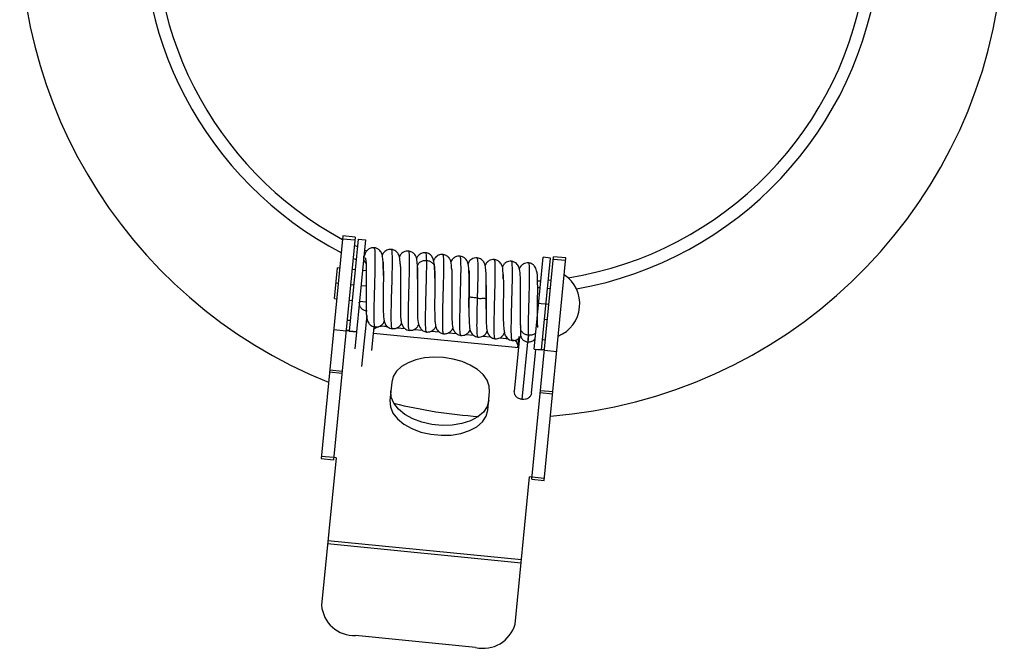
# Paper-space layout '_Posterior' of a CAD drawing. Header units: millimetres. Extents: x -41 to 39, y -55 to 63.
# Tile 1 of 2: x -41 to 39, y -55 to -4. Entities that reach past the tile are written whole.
import ezdxf

# ---------------------------------------------------------------- set-up
doc = ezdxf.new("R2010")
doc.units = ezdxf.units.MM

psp = doc.layouts.new('_Posterior')

# ---------------------------------------------------------------- linework, layer by layer
at = {"color": 7, "linetype": 'Continuous', "lineweight": 25}
for p, q in [((-14.436, -21.618), (-16.215, -39.696)), ((-13.441, -21.716), (-15.22, -39.794)), ((-14.458, -21.837), (-13.462, -21.935)), ((-13.441, -21.716), (-14.436, -21.618)), ((-13.205, -21.873), (-13.939, -29.337)), ((-13.268, -22.511), (-13.508, -22.395)), ((-12.608, -21.931), (-13.342, -29.395)), ((-13.205, -21.873), (-12.608, -21.931)), ((-12.51, -22.862), (-12.691, -22.781)), ((-13.372, -23.568), (-13.612, -23.455)), ((0.903, -41.38), (2.681, -23.302)), ((1.088, -30.815), (1.822, -23.351)), ((1.685, -30.874), (2.42, -23.41)), ((2.42, -23.41), (1.822, -23.351)), ((1.898, -41.478), (3.677, -23.4)), ((3.655, -23.619), (2.66, -23.521)), ((3.677, -23.4), (2.681, -23.302)), ((-15.138, -26.707), (-14.893, -24.219)), ((-14.694, -24.238), (-14.893, -24.219)), ((-13.45, -24.361), (-13.699, -24.336)), ((-12.552, -24.449), (-12.853, -24.419)), ((-2.811, -24.611), (-2.816, -24.613)), ((-14.816, -25.482), (-15.015, -25.463)), ((-13.572, -25.605), (-13.821, -25.58)), ((-5.585, -25.134), (-5.585, -25.134)), ((-2.799, -25.409), (-2.799, -25.409)), ((1.633, -25.28), (1.377, -25.299)), ((2.495, -25.197), (2.241, -25.224)), ((-12.556, -25.705), (-12.975, -25.663)), ((-11.163, -25.842), (-11.164, -25.842)), ((-9.77, -25.979), (-9.77, -25.979)), ((-8.376, -26.116), (-8.377, -26.116)), ((-5.59, -26.39), (-5.59, -26.39)), ((1.578, -25.839), (1.382, -25.82)), ((2.424, -25.922), (2.175, -25.898)), ((-15.138, -26.707), (-14.939, -26.726)), ((-13.943, -26.824), (-13.695, -26.849)), ((-13.098, -26.907), (-12.563, -26.96)), ((-2.803, -26.664), (-2.804, -26.664)), ((-1.41, -26.801), (-1.411, -26.801)), ((-0.017, -26.938), (-0.017, -26.938)), ((1.376, -27.075), (2.301, -27.166)), ((-4.203, -27.783), (-4.2, -27.783)), ((-13.905, -28.479), (-14.106, -28.473)), ((-13.856, -28.484), (-13.905, -28.479)), ((-12.512, -28.078), (-12.919, -32.217)), ((-5.574, -28.539), (-5.571, -28.533)), ((1.93, -28.386), (2.179, -28.41)), ((-15.183, -29.214), (-14.188, -29.312)), ((-13.345, -29.398), (-14.189, -29.315)), ((-13.935, -29.295), (-14.184, -29.271)), ((-13.939, -29.337), (-13.342, -29.395)), ((-13.344, -29.395), (-13.48, -30.778)), ((-12.087, -30.915), (-11.899, -28.996)), ((-0.167, -30.695), (-11.952, -29.535)), ((-10.94, -28.978), (-10.93, -28.872)), ((-10.94, -28.978), (-10.809, -28.991)), ((-10.044, -29.066), (-9.415, -29.128)), ((-8.652, -29.203), (-7.985, -29.269)), ((-7.259, -29.34), (-6.616, -29.403)), ((-5.865, -29.477), (-5.235, -29.539)), ((-0.014, -28.848), (-0.002, -29.097)), ((-4.459, -29.616), (-3.843, -29.676)), ((-3.064, -29.753), (-2.443, -29.814)), ((-1.67, -29.89), (-1.187, -29.938)), ((-1.176, -29.824), (-1.187, -29.938)), ((-1.187, -29.938), (-1.02, -29.96)), ((-0.083, -29.847), (-0.517, -34.25)), ((-0.183, -29.948), (-0.251, -30.642)), ((-0.083, -29.839), (-0.172, -29.831)), ((0.123, -34.895), (0.582, -30.232)), ((0.635, -29.698), (0.582, -30.232)), ((0.594, -30.233), (0.598, -30.188)), ((0.636, -29.685), (0.635, -29.698)), ((1.819, -30.026), (1.769, -30.022)), ((1.819, -30.026), (2.016, -30.059)), ((-0.162, -30.651), (-0.251, -30.642)), ((0.876, -34.387), (1.227, -30.829)), ((1.088, -30.815), (1.685, -30.874)), ((1.934, -30.901), (1.226, -30.832)), ((1.938, -30.857), (1.689, -30.833)), ((1.934, -30.898), (2.929, -30.996)), ((-15.522, -32.653), (-14.527, -32.751)), ((-15.507, -32.502), (-14.512, -32.6)), ((-10.48, -33.496), (-10.627, -34.993)), ((-2.666, -35.777), (-2.519, -34.279)), ((1.596, -34.337), (2.591, -34.435)), ((2.606, -34.284), (1.61, -34.186)), ((-16.215, -39.696), (-15.22, -39.794)), ((-16.195, -39.495), (-15.2, -39.593)), ((-15.003, -39.636), (-16.18, -51.603)), ((-15.003, -39.636), (-15.202, -39.616)), ((-0.456, -53.15), (0.721, -41.183)), ((0.92, -41.202), (0.721, -41.183)), ((0.903, -41.38), (1.898, -41.478)), ((0.922, -41.18), (1.918, -41.277)), ((0.057, -47.927), (-15.667, -46.38)), ((0.032, -48.183), (-15.692, -46.635)), ((-3.657, -55.04), (-13.41, -54.08))]:
    psp.add_line(p, q, dxfattribs=at)
at = {"color": 7, "linetype": 'Continuous', "lineweight": 25, "flags": 128}
for points in [[(-1.418, -24.748), (-1.425, -24.75), (-1.425, -24.799), (-1.415, -25.018), (-1.407, -25.356), (-1.404, -25.807), (-1.406, -26.366), (-1.412, -27.012), (-1.417, -27.695), (-1.416, -28.302), (-1.404, -28.803), (-1.378, -29.198), (-1.282, -29.656), (-1.255, -29.707), (-1.242, -29.727), (-1.233, -29.741), (-1.218, -29.765), (-1.163, -29.841), (-1.063, -29.944), (-0.899, -30.046), (-0.665, -30.108), (-0.665, -30.108)], [(-6.264, -31.492), (-7.045, -31.462), (-7.805, -31.524), (-8.515, -31.678), (-9.147, -31.917), (-9.678, -32.231), (-10.087, -32.609), (-10.358, -33.036), (-10.48, -33.496)], [(-2.519, -34.279), (-2.549, -33.804), (-2.731, -33.333), (-3.058, -32.882), (-3.518, -32.471), (-4.092, -32.113), (-4.758, -31.824), (-5.492, -31.614), (-6.264, -31.492)], [(-2.588, -34.982), (-2.724, -35.471), (-3.028, -35.922), (-3.486, -36.315), (-4.08, -36.633), (-4.782, -36.861), (-5.562, -36.99), (-6.387, -37.014), (-7.219, -36.932), (-8.023, -36.748), (-8.763, -36.469), (-9.407, -36.108), (-9.927, -35.681), (-10.301, -35.207), (-10.511, -34.705), (-10.549, -34.199)], [(-10.627, -34.993), (-10.589, -35.5), (-10.379, -36.002), (-10.006, -36.476), (-9.485, -36.903), (-8.841, -37.264), (-8.101, -37.542), (-7.297, -37.727), (-6.465, -37.809), (-5.641, -37.784), (-4.86, -37.656), (-4.158, -37.427), (-3.565, -37.11), (-3.106, -36.717), (-2.802, -36.266), (-2.666, -35.777)]]:
    psp.add_lwpolyline(points, dxfattribs=at)
at = {"color": 7, "linetype": 'Continuous', "lineweight": 25}
for centre, radius, start, end in [((-0.704, 3.626), 40, 97.53064, 248.12946), ((-0.704, 3.626), 40, 274.4681, 71.23078), ((-0.704, 3.626), 30, 103.4138, 242.47172), ((-0.704, 3.626), 29, 102.66868, 241.67488), ((-0.704, 3.626), 30, 280.04217, 66.72279), ((-0.704, 3.626), 29, 279.0348, 66.09274), ((1.969, -27.134), 2.833, 292.44046, 56.2924), ((-11.182, -30.259), 1.304, 79.29229, 124.31587), ((-0.692, -30.543), 0.465, 9.80859, 75.15434), ((-0.704, 3.626), 40, 256.11737, 266.08324), ((-13.495, -51.388), 2.694, 184.5799, 271.82149), ((-3.048, -52.416), 2.694, 256.93992, 344.18151)]:
    psp.add_arc(centre, radius, start, end, dxfattribs=at)
for points, knots in [([(-12.638, -23.114), (-12.648, -23.102), (-12.671, -23.073), (-12.708, -23.186), (-12.729, -23.249)], [0, 0, 0, 0, 0.444086, 1, 1, 1, 1]), ([(-11.885, -22.575), (-11.984, -22.576), (-12.133, -22.579), (-12.313, -22.657), (-12.469, -22.766), (-12.621, -22.952), (-12.664, -23.126), (-12.685, -23.214)], [0, 0, 0, 0, 0.25257, 0.376412, 0.500074, 0.748682, 1, 1, 1, 1]), ([(-11.194, -23.58), (-11.206, -23.419), (-11.23, -23.117), (-11.416, -22.802), (-11.62, -22.649), (-11.788, -22.588), (-11.872, -22.577), (-11.91, -22.573)], [0, 0, 0, 0, 0.326532, 0.611243, 0.837275, 0.926378, 1, 1, 1, 1]), ([(-11.822, -28.983), (-11.828, -28.991), (-11.861, -29.033), (-11.89, -28.803), (-11.911, -28.31), (-11.905, -27.549), (-11.884, -26.633), (-11.855, -25.633), (-11.828, -24.65), (-11.811, -23.774), (-11.813, -23.091), (-11.838, -22.651), (-11.879, -22.603), (-11.899, -22.58)], [0, 0, 0, 0, 0.023319, 0.121414, 0.219455, 0.317538, 0.415593, 0.513662, 0.611731, 0.709787, 0.807869, 0.905914, 1, 1, 1, 1]), ([(-10.488, -22.713), (-10.563, -22.71), (-10.696, -22.704), (-10.889, -22.772), (-11.053, -22.882), (-11.159, -23.002), (-11.241, -23.124), (-11.274, -23.227), (-11.292, -23.284)], [0, 0, 0, 0, 0.163499, 0.291299, 0.445328, 0.588274, 0.774404, 1, 1, 1, 1]), ([(-9.787, -23.875), (-9.801, -23.67), (-9.818, -23.421), (-9.875, -23.219), (-9.95, -23.044), (-10.1, -22.868), (-10.304, -22.746), (-10.442, -22.722), (-10.515, -22.71)], [0, 0, 0, 0, 0.436883, 0.528456, 0.632642, 0.787278, 0.886406, 1, 1, 1, 1]), ([(-10.429, -29.11), (-10.441, -29.114), (-10.478, -29.128), (-10.506, -28.824), (-10.518, -28.239), (-10.507, -27.427), (-10.483, -26.474), (-10.453, -25.47), (-10.428, -24.511), (-10.416, -23.68), (-10.426, -23.077), (-10.453, -22.742), (-10.491, -22.746), (-10.505, -22.748)], [0, 0, 0, 0, 0.051509, 0.150179, 0.24882, 0.347503, 0.446131, 0.544825, 0.643441, 0.742144, 0.84075, 0.93946, 1, 1, 1, 1]), ([(-9.096, -22.85), (-9.17, -22.85), (-9.303, -22.85), (-9.493, -22.909), (-9.657, -23.016), (-9.762, -23.135), (-9.825, -23.22), (-9.847, -23.283), (-9.854, -23.302)], [0, 0, 0, 0, 0.191852, 0.341447, 0.522973, 0.690831, 0.910025, 1, 1, 1, 1]), ([(-8.371, -25.125), (-8.371, -24.923), (-8.371, -24.515), (-8.384, -24.049), (-8.408, -23.716), (-8.442, -23.498), (-8.478, -23.358), (-8.557, -23.194), (-8.668, -23.047), (-8.856, -22.901), (-9.028, -22.867), (-9.122, -22.848)], [0, 0, 0, 0, 0.182877, 0.370163, 0.523004, 0.640588, 0.725749, 0.774404, 0.835626, 0.910727, 1, 1, 1, 1]), ([(-9.037, -29.261), (-9.055, -29.248), (-9.094, -29.219), (-9.119, -28.811), (-9.123, -28.154), (-9.108, -27.289), (-9.081, -26.312), (-9.052, -25.311), (-9.029, -24.383), (-9.023, -23.607), (-9.04, -23.086), (-9.07, -22.836), (-9.104, -22.873), (-9.113, -22.882)], [0, 0, 0, 0, 0.080247, 0.17877, 0.277388, 0.375903, 0.474526, 0.573036, 0.671662, 0.770171, 0.868796, 0.967308, 1, 1, 1, 1]), ([(-7.701, -22.989), (-7.776, -22.984), (-7.908, -22.976), (-8.093, -23.043), (-8.229, -23.131), (-8.362, -23.257), (-8.422, -23.335), (-8.453, -23.419), (-8.461, -23.442)], [0, 0, 0, 0, 0.1918137, 0.3417182, 0.5125408, 0.5826105, 0.8879412, 1, 1, 1, 1]), ([(-6.993, -24.167), (-7.016, -23.867), (-7.048, -23.451), (-7.336, -23.124), (-7.547, -23.014), (-7.67, -22.995), (-7.729, -22.985)], [0, 0, 0, 0, 0.587991, 0.81401, 0.911064, 1, 1, 1, 1]), ([(-7.636, -23.601), (-7.642, -23.426), (-7.654, -23.077), (-7.694, -23.017), (-7.714, -22.987)], [0, 0, 0, 0, 0.499769, 1, 1, 1, 1]), ([(-6.309, -23.125), (-6.405, -23.125), (-6.58, -23.126), (-6.837, -23.253), (-7.047, -23.486), (-7.084, -23.609), (-7.104, -23.672)], [0, 0, 0, 0, 0.228378, 0.420433, 0.700109, 1, 1, 1, 1]), ([(-5.612, -24.271), (-5.617, -24.157), (-5.631, -23.875), (-5.651, -23.719), (-5.771, -23.467), (-5.883, -23.321), (-6.07, -23.175), (-6.242, -23.141), (-6.336, -23.122)], [0, 0, 0, 0, 0.219405, 0.545846, 0.626476, 0.727868, 0.852217, 1, 1, 1, 1]), ([(-6.249, -29.522), (-6.26, -29.529), (-6.295, -29.556), (-6.323, -29.275), (-6.338, -28.725), (-6.329, -27.927), (-6.306, -26.987), (-6.276, -25.983), (-6.25, -25.014), (-6.236, -24.168), (-6.244, -23.537), (-6.27, -23.168), (-6.309, -23.157), (-6.326, -23.153)], [0, 0, 0, 0, 0.0411163, 0.1396167, 0.2381832, 0.3366719, 0.4352475, 0.5337269, 0.632309, 0.7307822, 0.8293681, 0.9278386, 1, 1, 1, 1]), ([(-12.568, -23.837), (-12.582, -23.823), (-12.631, -23.776), (-12.691, -23.672), (-12.742, -23.531), (-12.759, -23.385), (-12.74, -23.292), (-12.732, -23.249)], [0, 0, 0, 0, 0.088524, 0.31312, 0.549458, 0.792138, 1, 1, 1, 1]), ([(-12.626, -23.367), (-12.615, -23.401), (-12.593, -23.468), (-12.565, -23.751), (-12.55, -24.262), (-12.55, -25.014), (-12.557, -25.767), (-12.563, -26.438), (-12.565, -27.114), (-12.551, -27.848), (-12.528, -28.251), (-12.438, -28.544), (-12.339, -28.732), (-12.182, -28.887), (-11.994, -28.992), (-11.874, -29.005), (-11.811, -29.012)], [0, 0, 0, 0, 0.062586, 0.122844, 0.235943, 0.339423, 0.433026, 0.51621, 0.588666, 0.701418, 0.851411, 0.877235, 0.908846, 0.949745, 0.973866, 1, 1, 1, 1]), ([(-11.158, -24.834), (-11.157, -24.69), (-11.156, -24.237), (-11.169, -23.764), (-11.196, -23.408), (-11.22, -23.312), (-11.232, -23.262)], [0, 0, 0, 0, 0.180032, 0.567111, 0.777839, 1, 1, 1, 1]), ([(-11.177, -23.738), (-11.179, -23.738), (-11.187, -23.739), (-11.169, -23.923), (-11.158, -24.363), (-11.155, -25.044), (-11.163, -25.824), (-11.17, -26.588), (-11.171, -27.266), (-11.161, -27.858), (-11.135, -28.293), (-11.088, -28.561), (-11.018, -28.74), (-10.952, -28.85), (-10.869, -28.945), (-10.773, -29.026), (-10.621, -29.111), (-10.492, -29.135), (-10.419, -29.149)], [0, 0, 0, 0, 0.022907, 0.093547, 0.185382, 0.291157, 0.393505, 0.491832, 0.585661, 0.674021, 0.781254, 0.855779, 0.890417, 0.917028, 0.928812, 0.945897, 0.969543, 1, 1, 1, 1]), ([(-9.784, -23.873), (-9.786, -23.873), (-9.794, -23.871), (-9.776, -24.047), (-9.765, -24.468), (-9.762, -25.141), (-9.769, -25.92), (-9.776, -26.692), (-9.778, -27.382), (-9.768, -27.986), (-9.742, -28.428), (-9.695, -28.699), (-9.625, -28.878), (-9.558, -28.987), (-9.476, -29.082), (-9.38, -29.162), (-9.228, -29.246), (-9.099, -29.271), (-9.026, -29.286)], [0, 0, 0, 0, 0.019671, 0.088425, 0.17942, 0.285174, 0.38802, 0.487178, 0.582412, 0.672391, 0.78152, 0.856591, 0.891109, 0.917543, 0.929241, 0.946239, 0.969788, 1, 1, 1, 1]), ([(-8.371, -24.218), (-8.379, -24.178), (-8.404, -24.064), (-8.327, -23.879), (-8.186, -23.735), (-8.035, -23.655), (-7.865, -23.603), (-7.728, -23.602), (-7.636, -23.601)], [0, 0, 0, 0, 0.119642, 0.339799, 0.560179, 0.669991, 0.779665, 1, 1, 1, 1]), ([(-7.645, -29.406), (-7.648, -29.41), (-7.678, -29.454), (-7.707, -29.252), (-7.73, -28.783), (-7.727, -28.048), (-7.707, -27.141), (-7.678, -26.146), (-7.651, -25.161), (-7.631, -24.255), (-7.634, -23.819), (-7.636, -23.601)], [0, 0, 0, 0, 0.0141, 0.137332, 0.260583, 0.383833, 0.507067, 0.630335, 0.753554, 0.876834, 1, 1, 1, 1]), ([(-7.636, -23.601), (-7.545, -23.619), (-7.365, -23.654), (-7.148, -23.807), (-7.013, -23.993), (-7.006, -24.125), (-7.003, -24.182)], [0, 0, 0, 0, 0.265875, 0.531552, 0.797424, 1, 1, 1, 1]), ([(-4.915, -23.261), (-4.984, -23.259), (-5.114, -23.255), (-5.327, -23.323), (-5.506, -23.451), (-5.643, -23.622), (-5.664, -23.705), (-5.676, -23.75)], [0, 0, 0, 0, 0.183045, 0.344755, 0.602937, 0.783265, 1, 1, 1, 1]), ([(-4.203, -27.435), (-4.203, -27.366), (-4.203, -27.094), (-4.197, -26.55), (-4.191, -25.88), (-4.19, -25.26), (-4.195, -24.626), (-4.231, -24.103), (-4.261, -23.85), (-4.377, -23.604), (-4.489, -23.458), (-4.676, -23.312), (-4.849, -23.277), (-4.942, -23.258)], [0, 0, 0, 0, 0.042527, 0.1667805, 0.2876473, 0.4047022, 0.5177059, 0.7019438, 0.8240456, 0.8554497, 0.8947801, 0.9428983, 1, 1, 1, 1]), ([(-4.856, -29.666), (-4.872, -29.66), (-4.911, -29.647), (-4.937, -29.277), (-4.944, -28.642), (-4.93, -27.795), (-4.904, -26.825), (-4.874, -25.822), (-4.851, -24.881), (-4.843, -24.088), (-4.858, -23.536), (-4.887, -23.263), (-4.922, -23.289), (-4.933, -23.297)], [0, 0, 0, 0, 0.071661, 0.170211, 0.268649, 0.367201, 0.465638, 0.564189, 0.662629, 0.761177, 0.859622, 0.958164, 1, 1, 1, 1]), ([(-3.522, -23.398), (-3.609, -23.397), (-3.78, -23.396), (-4.048, -23.526), (-4.207, -23.682), (-4.263, -23.846), (-4.28, -23.896)], [0, 0, 0, 0, 0.207443, 0.409258, 0.817046, 1, 1, 1, 1]), ([(-2.804, -26.718), (-2.803, -26.566), (-2.8, -26.179), (-2.796, -25.594), (-2.801, -25.041), (-2.815, -24.534), (-2.846, -24.172), (-2.888, -23.959), (-2.951, -23.801), (-3.031, -23.667), (-3.168, -23.531), (-3.344, -23.431), (-3.475, -23.408), (-3.549, -23.395)], [0, 0, 0, 0, 0.096407, 0.246107, 0.37901, 0.494248, 0.669416, 0.768179, 0.820926, 0.863116, 0.910546, 0.949773, 1, 1, 1, 1]), ([(-3.502, -26.66), (-3.492, -26.329), (-3.473, -25.666), (-3.454, -24.765), (-3.45, -24.025), (-3.475, -23.567), (-3.503, -23.361), (-3.534, -23.408), (-3.537, -23.413)], [0, 0, 0, 0, 0.194995, 0.390171, 0.585251, 0.780408, 0.97551, 1, 1, 1, 1]), ([(-2.129, -23.534), (-2.212, -23.533), (-2.359, -23.532), (-2.542, -23.608), (-2.649, -23.684), (-2.705, -23.735), (-2.732, -23.763), (-2.788, -23.82), (-2.786, -23.796), (-2.846, -23.931), (-2.884, -24.015)], [0, 0, 0, 0, 0.1686803, 0.3002557, 0.3959823, 0.4315567, 0.4601735, 0.4839961, 0.6761727, 1, 1, 1, 1]), ([(-1.413, -25.101), (-1.421, -24.871), (-1.436, -24.428), (-1.464, -24.158), (-1.586, -23.886), (-1.701, -23.733), (-1.889, -23.586), (-2.063, -23.551), (-2.156, -23.532)], [0, 0, 0, 0, 0.321831, 0.621563, 0.696069, 0.782754, 0.883799, 1, 1, 1, 1]), ([(-2.069, -29.936), (-2.077, -29.945), (-2.111, -29.979), (-2.141, -29.731), (-2.158, -29.205), (-2.151, -28.429), (-2.129, -27.499), (-2.1, -26.498), (-2.073, -25.521), (-2.057, -24.658), (-2.062, -24.001), (-2.087, -23.599), (-2.126, -23.57), (-2.144, -23.557)], [0, 0, 0, 0, 0.0327632, 0.1313868, 0.2299138, 0.3285438, 0.4270647, 0.5256983, 0.6242166, 0.7228509, 0.8213701, 0.9200022, 1, 1, 1, 1]), ([(-0.735, -23.673), (-0.817, -23.672), (-0.964, -23.67), (-1.149, -23.745), (-1.268, -23.827), (-1.334, -23.892), (-1.402, -23.964), (-1.417, -23.966), (-1.468, -24.09), (-1.499, -24.164)], [0, 0, 0, 0, 0.169683, 0.304177, 0.404788, 0.474966, 0.501693, 0.701349, 1, 1, 1, 1]), ([(-0.013, -28.877), (-0.013, -28.87), (-0.014, -28.8), (-0.022, -28.514), (-0.025, -28.017), (-0.022, -27.385), (-0.015, -26.727), (-0.01, -26.113), (-0.01, -25.422), (-0.02, -24.786), (-0.081, -24.228), (-0.268, -23.898), (-0.509, -23.719), (-0.677, -23.687), (-0.763, -23.67)], [0, 0, 0, 0, 0.0103127, 0.0937935, 0.1843714, 0.2814398, 0.3763378, 0.465356, 0.5484614, 0.695874, 0.8408095, 0.9201394, 0.9595164, 1, 1, 1, 1]), ([(-0.675, -30.072), (-0.69, -30.073), (-0.728, -30.076), (-0.756, -29.739), (-0.765, -29.133), (-0.753, -28.302), (-0.727, -27.342), (-0.698, -26.337), (-0.674, -25.387), (-0.663, -24.572), (-0.675, -23.995), (-0.703, -23.687), (-0.74, -23.703), (-0.752, -23.709)], [0, 0, 0, 0, 0.062044, 0.16053, 0.259131, 0.35762, 0.456218, 0.554713, 0.653304, 0.751808, 0.85039, 0.948906, 1, 1, 1, 1]), ([(0.657, -23.81), (0.576, -23.809), (0.43, -23.806), (0.246, -23.88), (0.125, -23.962), (0.058, -24.027), (-0.014, -24.105), (-0.042, -24.13), (-0.088, -24.248), (-0.114, -24.317)], [0, 0, 0, 0, 0.169476, 0.30563, 0.409462, 0.484026, 0.512851, 0.717983, 1, 1, 1, 1]), ([(1.392, -29.055), (1.386, -28.965), (1.371, -28.746), (1.368, -28.198), (1.371, -27.553), (1.377, -26.92), (1.382, -26.355), (1.384, -25.761), (1.374, -25.083), (1.35, -24.529), (1.191, -24.109), (0.97, -23.914), (0.791, -23.832), (0.684, -23.816), (0.63, -23.808)], [0, 0, 0, 0, 0.073292, 0.18, 0.278688, 0.368839, 0.450351, 0.522814, 0.639293, 0.80617, 0.901487, 0.949997, 0.974675, 1, 1, 1, 1]), ([(0.636, -29.684), (0.634, -29.473), (0.629, -29.053), (0.647, -28.16), (0.674, -27.181), (0.703, -26.182), (0.724, -25.263), (0.729, -24.508), (0.709, -24.009), (0.68, -23.787), (0.647, -23.828), (0.641, -23.835)], [0, 0, 0, 0, 0.121497, 0.243103, 0.364653, 0.486247, 0.607811, 0.729388, 0.850968, 0.972528, 1, 1, 1, 1]), ([(-8.389, -24.17), (-8.383, -24.32), (-8.371, -24.61), (-8.369, -25.196), (-8.373, -25.791), (-8.38, -26.518), (-8.388, -27.284), (-8.372, -28.063), (-8.379, -28.553), (-8.2, -29.08), (-7.94, -29.348), (-7.739, -29.396), (-7.632, -29.422)], [0, 0, 0, 0, 0.103658, 0.200556, 0.290445, 0.373006, 0.515196, 0.626523, 0.773478, 0.868758, 0.929889, 1, 1, 1, 1]), ([(-7.002, -24.136), (-7.004, -24.136), (-7.009, -24.133), (-6.994, -24.27), (-6.983, -24.567), (-6.975, -25.065), (-6.978, -25.706), (-6.985, -26.43), (-6.991, -27.175), (-6.99, -27.84), (-6.977, -28.348), (-6.953, -28.686), (-6.918, -28.907), (-6.883, -29.049), (-6.804, -29.214), (-6.692, -29.36), (-6.505, -29.507), (-6.332, -29.541), (-6.239, -29.56)], [0, 0, 0, 0, 0.020423, 0.075094, 0.146485, 0.232705, 0.323444, 0.417314, 0.514289, 0.614024, 0.703038, 0.775583, 0.831274, 0.871413, 0.894262, 0.922979, 0.958188, 1, 1, 1, 1]), ([(-6.978, -25.033), (-6.978, -24.964), (-6.977, -24.617), (-6.986, -24.367), (-6.993, -24.167)], [0, 0, 0, 0, 0.195988, 1, 1, 1, 1]), ([(-5.609, -24.273), (-5.61, -24.271), (-5.618, -24.261), (-5.603, -24.372), (-5.592, -24.63), (-5.583, -25.08), (-5.584, -25.672), (-5.59, -26.37), (-5.597, -27.119), (-5.598, -27.826), (-5.586, -28.529), (-5.55, -28.949), (-5.487, -29.182), (-5.413, -29.359), (-5.262, -29.538), (-5.057, -29.661), (-4.919, -29.685), (-4.845, -29.698)], [0, 0, 0, 0, 0.013065, 0.065018, 0.132035, 0.213038, 0.29981, 0.391401, 0.487776, 0.589061, 0.685686, 0.834078, 0.862087, 0.89343, 0.938609, 0.967278, 1, 1, 1, 1]), ([(-4.213, -24.429), (-4.212, -24.428), (-4.207, -24.427), (-4.197, -24.428), (-4.185, -24.475), (-4.175, -24.645), (-4.174, -25.053), (-4.183, -25.652), (-4.192, -26.204), (-4.195, -26.483), (-4.196, -26.582)], [0, 0, 0, 0, 0.007613, 0.064032, 0.165204, 0.313455, 0.511986, 0.766174, 0.916688, 1, 1, 1, 1]), ([(-2.798, -25.605), (-2.798, -25.637), (-2.796, -25.836), (-2.8, -26.286), (-2.806, -26.935), (-2.811, -27.602), (-2.81, -28.387), (-2.786, -29.114), (-2.702, -29.481), (-2.643, -29.581), (-2.632, -29.594), (-2.623, -29.606), (-2.608, -29.63), (-2.586, -29.663), (-2.54, -29.725), (-2.45, -29.819), (-2.285, -29.93), (-2.14, -29.957), (-2.059, -29.971)], [0, 0, 0, 0, 0.019282, 0.119502, 0.228685, 0.344843, 0.456396, 0.661647, 0.832175, 0.861731, 0.874223, 0.879946, 0.886086, 0.893433, 0.902454, 0.926352, 0.958774, 1, 1, 1, 1]), ([(-3.502, -26.66), (-3.593, -26.651), (-3.775, -26.633), (-4.009, -26.607), (-4.154, -26.59), (-4.215, -26.581), (-4.196, -26.582), (-4.195, -26.582)], [0, 0, 0, 0, 0.24767, 0.49515, 0.742818, 0.990309, 1, 1, 1, 1]), ([(-4.197, -26.582), (-4.198, -26.688), (-4.201, -26.984), (-4.205, -27.6), (-4.201, -28.301), (-4.178, -28.837), (-4.14, -29.133), (-4.11, -29.28), (-4.026, -29.488), (-3.872, -29.673), (-3.665, -29.798), (-3.525, -29.822), (-3.451, -29.835)], [0, 0, 0, 0, 0.069092, 0.192031, 0.405014, 0.573286, 0.694695, 0.766955, 0.821698, 0.898005, 0.945799, 1, 1, 1, 1]), ([(-3.464, -29.829), (-3.465, -29.83), (-3.494, -29.879), (-3.523, -29.69), (-3.55, -29.261), (-3.548, -28.54), (-3.53, -27.651), (-3.511, -26.99), (-3.502, -26.66)], [0, 0, 0, 0, 0.007155, 0.205724, 0.404349, 0.602895, 0.801539, 1, 1, 1, 1]), ([(-2.818, -26.717), (-2.811, -26.72), (-2.804, -26.722), (-2.81, -26.721), (-2.812, -26.72), (-2.83, -26.716), (-2.899, -26.7), (-3.062, -26.692), (-3.231, -26.719), (-3.385, -26.721), (-3.466, -26.679), (-3.502, -26.66)], [0, 0, 0, 0, 0.116909, 0.118186, 0.128394, 0.156883, 0.392509, 0.599997, 0.764587, 0.896376, 1, 1, 1, 1]), ([(-2.81, -27.557), (-2.81, -27.488), (-2.81, -27.237), (-2.807, -26.936), (-2.804, -26.717)], [0, 0, 0, 0, 0.274214, 1, 1, 1, 1]), ([(-11.839, -29.01), (-11.764, -29.012), (-11.624, -29.015), (-11.398, -28.933), (-11.241, -28.809), (-11.149, -28.69), (-11.104, -28.62), (-11.088, -28.575), (-11.078, -28.548)], [0, 0, 0, 0, 0.203539, 0.382061, 0.663838, 0.771386, 0.8611, 1, 1, 1, 1]), ([(-10.445, -29.146), (-10.349, -29.146), (-10.174, -29.146), (-9.961, -29.039), (-9.823, -28.917), (-9.726, -28.788), (-9.698, -28.728), (-9.683, -28.695)], [0, 0, 0, 0, 0.265497, 0.489007, 0.671443, 0.816717, 1, 1, 1, 1]), ([(-9.052, -29.282), (-8.956, -29.282), (-8.781, -29.282), (-8.568, -29.175), (-8.431, -29.054), (-8.316, -28.905), (-8.292, -28.83), (-8.276, -28.78)], [0, 0, 0, 0, 0.2438, 0.448846, 0.615925, 0.748614, 1, 1, 1, 1]), ([(-8.359, -28.27), (-8.357, -28.271), (-8.352, -28.274), (-8.358, -28.199), (-8.363, -28.146)], [0, 0, 0, 0, 0.286289, 1, 1, 1, 1]), ([(-7.659, -29.42), (-7.563, -29.419), (-7.388, -29.419), (-7.175, -29.313), (-7.039, -29.192), (-6.935, -29.059), (-6.914, -28.996), (-6.901, -28.959)], [0, 0, 0, 0, 0.259875, 0.478443, 0.656549, 0.798046, 1, 1, 1, 1]), ([(-6.266, -29.557), (-6.17, -29.557), (-5.995, -29.557), (-5.782, -29.45), (-5.646, -29.329), (-5.542, -29.197), (-5.521, -29.134), (-5.508, -29.097)], [0, 0, 0, 0, 0.259217, 0.477483, 0.655639, 0.797558, 1, 1, 1, 1]), ([(-4.872, -29.695), (-4.798, -29.697), (-4.665, -29.7), (-4.474, -29.636), (-4.31, -29.528), (-4.205, -29.409), (-4.141, -29.322), (-4.119, -29.258), (-4.112, -29.24)], [0, 0, 0, 0, 0.191708, 0.341893, 0.524626, 0.692621, 0.909986, 1, 1, 1, 1]), ([(-3.479, -29.832), (-3.401, -29.834), (-3.248, -29.836), (-2.996, -29.733), (-2.812, -29.57), (-2.746, -29.391), (-2.717, -29.312)], [0, 0, 0, 0, 0.181588, 0.358085, 0.713442, 1, 1, 1, 1]), ([(-2.086, -29.969), (-2.008, -29.97), (-1.855, -29.973), (-1.603, -29.87), (-1.419, -29.709), (-1.354, -29.531), (-1.325, -29.452)], [0, 0, 0, 0, 0.182204, 0.359303, 0.716036, 1, 1, 1, 1]), ([(-0.004, -29.037), (-0.005, -29.049), (-0.007, -29.077), (-0.012, -29.148), (-0.02, -29.337), (-0.026, -29.633), (-0.015, -29.715), (-0.008, -29.765)], [0, 0, 0, 0, 0.0216223, 0.0518086, 0.1435612, 0.4731707, 1, 1, 1, 1]), ([(0.017, -29.131), (0.015, -29.129), (0.008, -29.121), (0.006, -29.051), (0.001, -29.022), (-0.002, -29.023), (-0.003, -29.033), (-0.004, -29.037)], [0, 0, 0, 0, 0.186685, 0.713371, 0.886275, 0.949405, 1, 1, 1, 1]), ([(0.636, -29.685), (0.549, -29.668), (0.415, -29.643), (0.26, -29.554), (0.156, -29.469), (0.075, -29.367), (0.002, -29.224), (-0.002, -29.11), (-0.004, -29.037)], [0, 0, 0, 0, 0.239444, 0.368352, 0.5, 0.631648, 0.760556, 1, 1, 1, 1]), ([(1.219, -29.486), (1.196, -29.513), (1.148, -29.572), (1.034, -29.627), (0.867, -29.686), (0.728, -29.685), (0.636, -29.685)], [0, 0, 0, 0, 0.181297, 0.3857, 0.591175, 1, 1, 1, 1]), ([(-0.693, -30.105), (-0.606, -30.105), (-0.435, -30.106), (-0.17, -29.984), (-0.071, -29.855), (-0.007, -29.77)], [0, 0, 0, 0, 0.262683, 0.518112, 1, 1, 1, 1]), ([(-0.009, -29.766), (0.039, -29.862), (0.125, -30.033), (0.354, -30.188), (0.512, -30.218), (0.588, -30.233)], [0, 0, 0, 0, 0.397289, 0.71064, 1, 1, 1, 1]), ([(0.569, -30.233), (0.662, -30.225), (0.848, -30.21), (1.067, -30.106), (1.147, -29.997), (1.172, -29.963)], [0, 0, 0, 0, 0.411115, 0.818942, 1, 1, 1, 1]), ([(0.598, -30.188), (0.603, -30.138), (0.609, -30.054), (0.621, -29.858), (0.631, -29.738), (0.635, -29.698)], [0, 0, 0, 0, 0.4985928, 0.8331188, 1, 1, 1, 1])]:
    psp.add_open_spline(points, degree=3, knots=knots, dxfattribs=at)
for points in [[(-12.477, -27.728), (-12.567, -27.709), (-12.748, -27.671), (-12.963, -27.496), (-13.103, -27.263), (-13.107, -27.089), (-13.109, -27.001)], [(0.123, -34.895), (0.033, -34.877), (-0.148, -34.842), (-0.365, -34.686), (-0.507, -34.48), (-0.514, -34.327), (-0.517, -34.25)], [(0.876, -34.387), (0.859, -34.462), (0.823, -34.611), (0.643, -34.785), (0.4, -34.896), (0.215, -34.895), (0.123, -34.895)]]:
    psp.add_open_spline(points, degree=3, dxfattribs=at)

doc.saveas('drawing.dxf')
